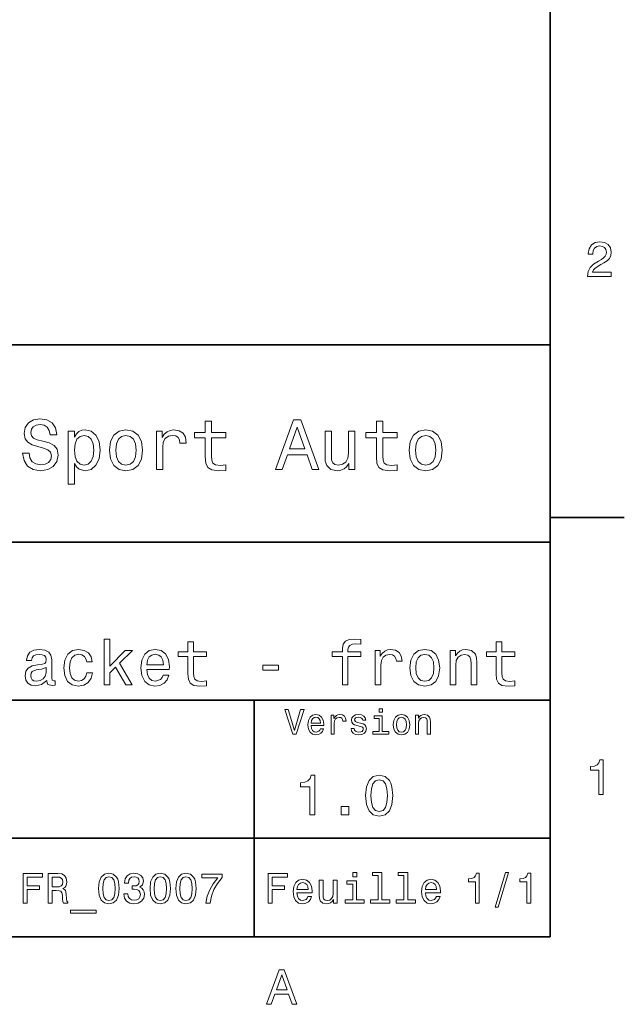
# Model space of a CAD drawing. Extents: x 0 to 297, y 0 to 210.
# Tile 8 of 9: x 233 to 294, y 3 to 103. Entities that reach past the tile are written whole.
import ezdxf

# ---------------------------------------------------------------- set-up
doc = ezdxf.new("R2010")
doc.units = 0

msp = doc.modelspace()

# ---------------------------------------------------------------- linework, layer by layer
at = {"color": 7, "lineweight": 35}
for p, q in [((287, 10), (287, 200)), ((97, 70), (287, 70)), ((287, 70), (287, 10)), ((162, 50), (287, 50)), ((162, 34), (287, 34)), ((257, 10), (257, 34)), ((162, 20), (287, 20)), ((10, 10), (287, 10)), ((97, 10), (287, 10))]:
    msp.add_line(p, q, dxfattribs=at)
at = {"color": 7, "lineweight": 35, "ltscale": 0.1875}
msp.add_line((287, 52.5), (294.5, 52.5), dxfattribs=at)
at = {"color": 7, "lineweight": 13}
for points in [[(290.76947, 76.916786), (293.175079, 76.916786), (293.175079, 77.350502), (291.273773, 77.350502), (291.3797, 77.587532), (291.561249, 77.784218), (292.121033, 78.142288), (292.418579, 78.293587), (292.751434, 78.510445), (292.988464, 78.762604), (293.124634, 79.060158), (293.175079, 79.398056), (293.089355, 79.821686), (292.852325, 80.154541), (292.489197, 80.366356), (292.020172, 80.442001), (291.536041, 80.35627), (291.167877, 80.119232), (290.930847, 79.740997), (290.850159, 79.241714), (290.850159, 79.171112), (291.309082, 79.171112), (291.309082, 79.211456), (291.354462, 79.554398), (291.490631, 79.806557), (291.707489, 79.967941), (291.994965, 80.023415), (292.287476, 79.972984), (292.504333, 79.846901), (292.645538, 79.650215), (292.695984, 79.403099), (292.660675, 79.171112), (292.56485, 78.974426), (292.403473, 78.802956), (292.181549, 78.651657), (291.884003, 78.490273), (291.389771, 78.177589), (291.041779, 77.844742), (290.835022, 77.441284), (290.76947, 76.931915)], [(234.20462, 59.030979), (233.548996, 59.030979), (233.693085, 58.267288), (234.053314, 57.70533), (234.608078, 57.366714), (235.357361, 57.244236), (236.099426, 57.359509), (236.654175, 57.67651), (237.007202, 58.17363), (237.136902, 58.82925), (237.028824, 59.420029), (236.726227, 59.801872), (236.236313, 60.054031), (235.580704, 60.241352), (235.018738, 60.378242), (234.651306, 60.536743), (234.442368, 60.767288), (234.377533, 61.127522), (234.442368, 61.451729), (234.629684, 61.696686), (234.917877, 61.862389), (235.314133, 61.920029), (235.71759, 61.84798), (236.034592, 61.653458), (236.24353, 61.32925), (236.344391, 60.889767), (237, 60.889767), (237, 60.904179), (236.884735, 61.581409), (236.546112, 62.085732), (236.01297, 62.402737), (235.292511, 62.510807), (234.644104, 62.402737), (234.139771, 62.100143), (233.815567, 61.631844), (233.700287, 61.026657), (233.793961, 60.486309), (234.067734, 60.118874), (234.5, 59.873917), (235.09079, 59.6866), (235.674362, 59.520893), (236.113831, 59.362389), (236.380402, 59.131844), (236.47406, 58.757202), (236.387619, 58.375359), (236.164276, 58.087173), (235.825653, 57.907059), (235.386169, 57.849422), (234.896255, 57.928673), (234.521622, 58.159222), (234.283875, 58.533859)], [(252.05043, 60.579971), (252.05043, 58.64193), (252.093658, 58.015129), (252.29538, 57.582851), (252.698853, 57.330688), (253.383286, 57.244236), (254.132568, 57.280258), (254.132568, 57.827808), (253.585022, 57.78458), (253.087891, 57.842216), (252.82132, 58.022331), (252.706055, 58.324928), (252.684448, 58.75), (252.684448, 60.579971), (254.132568, 60.579971), (254.132568, 61.120316), (252.684448, 61.120316), (252.684448, 62.251438), (252.05043, 62.251438), (252.05043, 61.120316), (250.955322, 61.120316), (250.955322, 60.579971)], [(259.175781, 57.381123), (259.838623, 57.381123), (260.364563, 58.850864), (262.360229, 58.850864), (262.886169, 57.381123), (263.563416, 57.381123), (261.733429, 62.388329), (260.998566, 62.388329)], [(269.399109, 60.579971), (269.399109, 58.64193), (269.442352, 58.015129), (269.644073, 57.582851), (270.047546, 57.330688), (270.731995, 57.244236), (271.481262, 57.280258), (271.481262, 57.827808), (270.933716, 57.78458), (270.436584, 57.842216), (270.170013, 58.022331), (270.054749, 58.324928), (270.033142, 58.75), (270.033142, 60.579971), (271.481262, 60.579971), (271.481262, 61.120316), (270.033142, 61.120316), (270.033142, 62.251438), (269.399109, 62.251438), (269.399109, 61.120316), (268.304016, 61.120316), (268.304016, 60.579971)], [(238.786743, 60.652016), (238.786743, 61.25), (238.15274, 61.25), (238.15274, 55.882565), (238.786743, 55.882565), (238.786743, 57.971901), (239.010101, 57.633286), (239.262253, 57.409943), (239.896271, 57.244236), (240.50145, 57.381123), (240.976959, 57.791786), (241.286743, 58.440201), (241.402023, 59.319164), (241.286743, 60.190922), (240.976959, 60.839336), (240.50145, 61.242794), (239.896271, 61.386887), (239.550446, 61.343658), (239.255051, 61.206772), (239.002899, 60.976223)], [(242.338623, 59.311958), (242.453888, 58.432995), (242.785309, 57.78458), (243.311249, 57.381123), (244.017303, 57.244236), (244.716141, 57.381123), (245.242081, 57.777374), (245.573486, 58.425793), (245.695969, 59.311958), (245.573486, 60.190922), (245.242081, 60.846542), (244.716141, 61.242794), (244.017303, 61.386887), (243.311249, 61.242794), (242.785309, 60.839336), (242.453888, 60.190922)], [(247.100861, 57.381123), (247.734863, 57.381123), (247.734863, 59.592937), (247.799713, 60.12608), (247.994232, 60.507923), (248.311249, 60.738472), (248.736313, 60.817722), (249.053314, 60.767288), (249.291077, 60.623199), (249.435165, 60.378242), (249.485596, 60.046829), (250.126801, 60.046829), (250.040344, 60.630402), (249.802597, 61.048271), (249.406342, 61.30043), (248.865997, 61.386887), (248.498566, 61.32925), (248.181549, 61.185158), (247.900574, 60.940201), (247.677246, 60.608788), (247.677246, 61.25), (247.100861, 61.25)], [(260.595093, 59.463257), (261.365997, 61.667866), (262.136902, 59.463257)], [(267.194519, 61.25), (266.560516, 61.25), (266.560516, 59.016571), (266.488464, 58.497837), (266.279541, 58.123196), (265.955322, 57.892651), (265.530243, 57.820602), (265.19165, 57.878242), (264.975494, 58.051151), (264.853027, 58.346542), (264.824219, 58.764408), (264.824219, 61.25), (264.190186, 61.25), (264.190186, 58.706772), (264.211792, 58.195244), (264.348694, 57.770172), (264.766571, 57.381123), (265.436584, 57.244236), (265.796814, 57.294666), (266.106628, 57.424351), (266.373199, 57.647694), (266.589325, 57.971901), (266.589325, 57.381123), (267.194519, 57.381123)], [(272.698853, 59.311958), (272.814117, 58.432995), (273.145508, 57.78458), (273.671448, 57.381123), (274.377502, 57.244236), (275.076355, 57.381123), (275.602295, 57.777374), (275.933716, 58.425793), (276.056183, 59.311958), (275.933716, 60.190922), (275.602295, 60.846542), (275.076355, 61.242794), (274.377502, 61.386887), (273.671448, 61.242794), (273.145508, 60.839336), (272.814117, 60.190922)], [(239.788193, 57.8134), (239.363129, 57.907059), (239.053314, 58.195244), (238.858795, 58.663544), (238.793945, 59.319164), (238.858795, 59.967579), (239.053314, 60.435879), (239.363129, 60.716858), (239.788193, 60.817722), (240.177246, 60.716858), (240.48703, 60.428673), (240.681564, 59.960373), (240.753601, 59.319164), (240.681564, 58.67075), (240.48703, 58.195244), (240.177246, 57.907059)], [(242.98703, 59.319164), (243.05188, 59.967579), (243.253601, 60.435879), (243.57782, 60.72406), (244.017303, 60.824928), (244.449585, 60.72406), (244.773773, 60.443081), (244.97551, 59.967579), (245.047546, 59.319164), (244.97551, 58.663544), (244.773773, 58.188038), (244.449585, 57.899853), (244.017303, 57.806194), (243.57782, 57.899853), (243.253601, 58.188038), (243.05188, 58.663544)], [(273.34726, 59.319164), (273.412109, 59.967579), (273.613831, 60.435879), (273.938019, 60.72406), (274.377502, 60.824928), (274.809784, 60.72406), (275.134003, 60.443081), (275.335724, 59.967579), (275.407776, 59.319164), (275.335724, 58.663544), (275.134003, 58.188038), (274.809784, 57.899853), (274.377502, 57.806194), (273.938019, 57.899853), (273.613831, 58.188038), (273.412109, 58.663544)], [(241.801147, 35.530258), (242.371765, 35.530258), (242.371765, 36.755764), (242.968307, 37.332851), (243.992798, 35.530258), (244.634735, 35.530258), (243.357361, 37.728386), (244.667145, 39.012245), (243.947418, 39.012245), (242.371765, 37.443081), (242.371765, 40.185879), (241.801147, 40.185879)], [(250.295395, 38.409222), (250.295395, 36.664986), (250.33429, 36.100864), (250.515854, 35.711815), (250.878967, 35.484871), (251.494965, 35.407059), (252.169312, 35.43948), (252.169312, 35.932274), (251.676514, 35.893372), (251.229111, 35.945244), (250.989197, 36.107349), (250.885452, 36.379681), (250.865997, 36.762245), (250.865997, 38.409222), (252.169312, 38.409222), (252.169312, 38.895531), (250.865997, 38.895531), (250.865997, 39.913544), (250.295395, 39.913544), (250.295395, 38.895531), (249.309799, 38.895531), (249.309799, 38.409222)], [(265.93515, 38.409222), (265.93515, 35.530258), (266.505768, 35.530258), (266.505768, 38.409222), (267.802612, 38.409222), (267.802612, 38.895531), (266.505768, 38.895531), (266.505768, 39.109509), (266.551147, 39.368874), (266.700287, 39.543945), (266.953186, 39.647694), (267.316284, 39.6866), (267.802612, 39.66066), (267.802612, 40.153458), (267.186584, 40.185879), (266.628967, 40.127522), (266.239929, 39.95245), (266.00647, 39.647694), (265.93515, 39.213257), (265.93515, 38.895531), (264.891205, 38.895531), (264.891205, 38.409222)], [(281.523071, 38.409222), (281.523071, 36.664986), (281.561951, 36.100864), (281.74353, 35.711815), (282.106628, 35.484871), (282.722626, 35.407059), (283.396973, 35.43948), (283.396973, 35.932274), (282.904175, 35.893372), (282.456787, 35.945244), (282.216858, 36.107349), (282.113098, 36.379681), (282.093658, 36.762245), (282.093658, 38.409222), (283.396973, 38.409222), (283.396973, 38.895531), (282.093658, 38.895531), (282.093658, 39.913544), (281.523071, 39.913544), (281.523071, 38.895531), (280.537476, 38.895531), (280.537476, 38.409222)], [(235.984879, 35.98415), (235.984879, 35.964695), (236.017303, 35.744236), (236.114563, 35.588615), (236.523071, 35.465416), (236.84079, 35.517288), (236.84079, 35.958214), (236.70462, 35.938759), (236.523071, 36.023052), (236.490631, 36.282421), (236.490631, 38.085014), (236.412842, 38.545387), (236.185883, 38.869595), (235.790344, 39.064121), (235.232712, 39.135445), (234.688049, 39.057636), (234.286026, 38.837173), (234.033142, 38.493515), (233.948853, 38.039623), (233.948853, 38.000721), (234.461105, 38.000721), (234.5065, 38.273052), (234.649139, 38.467579), (234.882568, 38.584293), (235.213257, 38.629681), (235.530975, 38.59726), (235.757935, 38.5), (235.894104, 38.331409), (235.939484, 38.09798), (235.913544, 37.825645), (235.809814, 37.68948), (235.550446, 37.624638), (235.064117, 37.572765), (234.5065, 37.456051), (234.110962, 37.248558), (233.877533, 36.924351), (233.806213, 36.444523), (233.871033, 36.016571), (234.072052, 35.698845), (234.396271, 35.497837), (234.843658, 35.426514), (235.446686, 35.562679)], [(240.037476, 37.858067), (240.601593, 37.858067), (240.484879, 38.376801), (240.206055, 38.785301), (239.771622, 39.038185), (239.207489, 39.135445), (238.585022, 39.005764), (238.111679, 38.642651), (237.813416, 38.052593), (237.709656, 37.261528), (237.806915, 36.476944), (238.098709, 35.893372), (238.559082, 35.530258), (239.188049, 35.407059), (239.745682, 35.504322), (240.180115, 35.776657), (240.478394, 36.204609), (240.608078, 36.775215), (240.063416, 36.775215), (239.966141, 36.412102), (239.784592, 36.139767), (239.525223, 35.97118), (239.207489, 35.919308), (238.811966, 36.003601), (238.526672, 36.262966), (238.351593, 36.684437), (238.293243, 37.280979), (238.351593, 37.864552), (238.533142, 38.286022), (238.824936, 38.545387), (239.207489, 38.636166), (239.544678, 38.577808), (239.797546, 38.428673), (239.966141, 38.182274)], [(246.126083, 37.105907), (248.408508, 37.105907), (248.414993, 37.371758), (248.311249, 38.117435), (248.02594, 38.675072), (247.572052, 39.012245), (246.969025, 39.135445), (246.378967, 39.005764), (245.925079, 38.642651), (245.633301, 38.052593), (245.529541, 37.274494), (245.626801, 36.476944), (245.918594, 35.893372), (246.365997, 35.530258), (246.94957, 35.407059), (247.455338, 35.491352), (247.870331, 35.711815), (248.175079, 36.061958), (248.350159, 36.528816), (247.786026, 36.528816), (247.669312, 36.269451), (247.500732, 36.074928), (247.020905, 35.919308), (246.651306, 35.990631), (246.372482, 36.217579), (246.190918, 36.587173), (246.126083, 37.086452)], [(269.261536, 35.530258), (269.832123, 35.530258), (269.832123, 37.520893), (269.890503, 38.000721), (270.065552, 38.344379), (270.350861, 38.551872), (270.733429, 38.623199), (271.018738, 38.577808), (271.232727, 38.448124), (271.362396, 38.227665), (271.407776, 37.929394), (271.984863, 37.929394), (271.907043, 38.454609), (271.693085, 38.830692), (271.336456, 39.057636), (270.850159, 39.135445), (270.51947, 39.083572), (270.234161, 38.953888), (269.981262, 38.733429), (269.780273, 38.435158), (269.780273, 39.012245), (269.261536, 39.012245)], [(272.78241, 37.268009), (272.886169, 36.476944), (273.184448, 35.893372), (273.657776, 35.530258), (274.293213, 35.407059), (274.92218, 35.530258), (275.395538, 35.886887), (275.693787, 36.470459), (275.804047, 37.268009), (275.693787, 38.059078), (275.395538, 38.649136), (274.92218, 39.005764), (274.293213, 39.135445), (273.657776, 39.005764), (273.184448, 38.642651), (272.886169, 38.059078)], [(276.854462, 35.530258), (277.425079, 35.530258), (277.425079, 37.540344), (277.483429, 38.000721), (277.671478, 38.337894), (277.963257, 38.545387), (278.352295, 38.623199), (278.663544, 38.558357), (278.858063, 38.383286), (278.955322, 38.091499), (278.987762, 37.70245), (278.987762, 35.530258), (279.55835, 35.530258), (279.55835, 37.819164), (279.53241, 38.279537), (279.41571, 38.662102), (279.033142, 39.012245), (278.436584, 39.135445), (278.105896, 39.090057), (277.827087, 38.966858), (277.587158, 38.759365), (277.399139, 38.480545), (277.399139, 39.012245), (276.854462, 39.012245)], [(246.126083, 37.585735), (246.197418, 38.033138), (246.372482, 38.363831), (246.638336, 38.564842), (246.98848, 38.636166), (247.332138, 38.564842), (247.597992, 38.363831), (247.760101, 38.033138), (247.818451, 37.585735)], [(273.365997, 37.274494), (273.424347, 37.858067), (273.605896, 38.279537), (273.897705, 38.538902), (274.293213, 38.629681), (274.682281, 38.538902), (274.97406, 38.286022), (275.155609, 37.858067), (275.220459, 37.274494), (275.155609, 36.684437), (274.97406, 36.256481), (274.682281, 35.997116), (274.293213, 35.912823), (273.897705, 35.997116), (273.605896, 36.256481), (273.424347, 36.684437)], [(235.920044, 36.749279), (235.842224, 36.412102), (235.634735, 36.152737), (235.323486, 35.98415), (234.940918, 35.925793), (234.694534, 35.958214), (234.51947, 36.061958), (234.409225, 36.243515), (234.376801, 36.496395), (234.40274, 36.723343), (234.5065, 36.885445), (234.921478, 37.067001), (235.446686, 37.14481), (235.920044, 37.30043)], [(257.894806, 37.015129), (259.463989, 37.015129), (259.463989, 37.527378), (257.894806, 37.527378)], [(261.71109, 33.03458), (261.08429, 30.905619), (260.439484, 33.03458), (260.09726, 33.03458), (260.904175, 30.530979), (261.264404, 30.530979), (262.053314, 33.03458)], [(269.992798, 33.117435), (269.657776, 33.117435), (269.657776, 32.757202), (269.992798, 32.757202)], [(262.784576, 31.40634), (264.052582, 31.40634), (264.056183, 31.554033), (263.998566, 31.9683), (263.840057, 32.278099), (263.587891, 32.465416), (263.252869, 32.533859), (262.925079, 32.461815), (262.672913, 32.260086), (262.510803, 31.932276), (262.453156, 31.5), (262.507202, 31.056915), (262.669312, 30.732708), (262.917877, 30.530979), (263.242065, 30.462536), (263.523041, 30.509365), (263.753601, 30.631844), (263.922913, 30.826368), (264.020172, 31.085733), (263.706787, 31.085733), (263.641937, 30.941643), (263.548279, 30.833572), (263.281708, 30.747118), (263.076355, 30.786743), (262.921478, 30.912823), (262.820618, 31.118155), (262.784576, 31.395533)], [(262.784576, 31.672911), (262.824219, 31.921469), (262.921478, 32.105186), (263.069153, 32.216858), (263.263702, 32.256485), (263.45462, 32.216858), (263.602295, 32.105186), (263.692352, 31.921469), (263.724792, 31.672911)], [(264.794678, 30.530979), (265.111664, 30.530979), (265.111664, 31.636887), (265.144104, 31.903458), (265.241364, 32.094379), (265.399841, 32.209652), (265.612396, 32.249279), (265.770905, 32.224064), (265.889771, 32.152016), (265.961823, 32.029537), (265.98703, 31.863832), (266.307648, 31.863832), (266.264404, 32.155621), (266.145538, 32.364552), (265.947418, 32.490635), (265.677246, 32.533859), (265.49353, 32.505043), (265.335022, 32.432995), (265.194519, 32.310516), (265.082855, 32.144814), (265.082855, 32.465416), (264.794678, 32.465416)], [(267.791779, 31.658501), (267.485596, 31.730547), (267.258636, 31.8134), (267.182983, 31.982708), (267.20462, 32.101585), (267.280273, 32.188038), (267.40274, 32.242073), (267.579254, 32.263687), (267.748566, 32.242073), (267.881836, 32.177231), (267.968292, 32.079971), (268.004333, 31.950287), (268.314117, 31.950287), (268.314117, 31.957493), (268.260101, 32.191643), (268.112396, 32.375359), (267.881836, 32.490635), (267.579254, 32.533859), (267.273041, 32.490635), (267.049713, 32.371758), (266.90921, 32.195244), (266.865997, 31.971901), (266.898407, 31.755764), (266.999268, 31.604465), (267.164978, 31.496397), (267.406342, 31.420748), (267.759369, 31.334293), (267.975494, 31.244236), (268.033142, 31.17219), (268.054749, 31.064121), (268.022339, 30.930836), (267.935883, 30.829971), (267.79538, 30.765129), (267.608063, 30.743515), (267.409943, 30.765129), (267.265839, 30.840778), (267.168579, 30.963255), (267.128967, 31.132565), (266.822754, 31.132565), (266.873199, 30.844379), (267.020905, 30.635447), (267.255035, 30.509365), (267.579254, 30.462536), (267.917877, 30.509365), (268.166412, 30.635447), (268.317719, 30.837175), (268.371765, 31.100143), (268.332123, 31.327089), (268.220459, 31.481987), (268.036743, 31.582851)], [(269.981995, 30.79755), (269.981995, 32.400574), (269.167877, 32.400574), (269.167877, 32.130402), (269.664978, 32.130402), (269.664978, 30.79755), (269.016571, 30.79755), (269.016571, 30.530979), (270.637604, 30.530979), (270.637604, 30.79755)], [(271.087891, 31.496397), (271.145538, 31.056915), (271.311249, 30.732708), (271.574219, 30.530979), (271.927246, 30.462536), (272.276672, 30.530979), (272.539612, 30.729107), (272.705322, 31.053314), (272.766571, 31.496397), (272.705322, 31.935879), (272.539612, 32.263687), (272.276672, 32.461815), (271.927246, 32.533859), (271.574219, 32.461815), (271.311249, 32.260086), (271.145538, 31.935879)], [(271.412109, 31.5), (271.444519, 31.824207), (271.54538, 32.058357), (271.707489, 32.20245), (271.927246, 32.25288), (272.143372, 32.20245), (272.305481, 32.061958), (272.406342, 31.824207), (272.442352, 31.5), (272.406342, 31.17219), (272.305481, 30.934437), (272.143372, 30.790344), (271.927246, 30.743515), (271.707489, 30.790344), (271.54538, 30.934437), (271.444519, 31.17219)], [(273.350159, 30.530979), (273.667145, 30.530979), (273.667145, 31.647694), (273.699554, 31.903458), (273.804047, 32.090778), (273.966125, 32.206051), (274.182281, 32.249279), (274.355194, 32.213257), (274.463257, 32.115993), (274.517303, 31.95389), (274.535309, 31.737751), (274.535309, 30.530979), (274.852295, 30.530979), (274.852295, 31.802593), (274.837891, 32.058357), (274.773041, 32.270893), (274.560516, 32.465416), (274.229095, 32.533859), (274.04538, 32.508644), (273.890503, 32.440201), (273.757202, 32.324928), (273.65274, 32.170029), (273.65274, 32.465416), (273.350159, 32.465416)], [(291.909241, 24.416786), (292.368164, 24.416786), (292.368164, 27.942001), (292.025208, 27.942001), (291.934448, 27.634365), (291.752899, 27.427593), (291.475525, 27.306557), (291.092224, 27.266211), (291.092224, 26.90814), (291.909241, 26.90814)], [(262.631134, 22.360231), (263.155609, 22.360231), (263.155609, 26.38905), (262.763702, 26.38905), (262.659943, 26.037464), (262.452454, 25.801153), (262.135437, 25.662825), (261.697418, 25.616714), (261.697418, 25.207493), (262.631134, 25.207493)], [(268.285309, 24.314121), (268.371765, 23.409224), (268.642639, 22.763689), (269.074921, 22.371759), (269.674347, 22.244957), (270.268005, 22.371759), (270.700287, 22.763689), (270.965424, 23.409224), (271.057648, 24.314121), (270.965424, 25.213257), (270.855896, 25.570606), (270.700287, 25.864553), (270.268005, 26.256485), (269.674347, 26.38905), (269.074921, 26.256485), (268.642639, 25.858791), (268.371765, 25.213257)], [(268.838623, 24.314121), (268.884735, 25.011528), (269.028809, 25.51297), (269.288177, 25.806917), (269.674347, 25.910664), (270.054749, 25.806917), (270.314117, 25.51297), (270.458221, 25.011528), (270.504333, 24.314121), (270.458221, 23.610952), (270.314117, 23.10951), (270.054749, 22.815563), (269.674347, 22.717581), (269.288177, 22.815563), (269.028809, 23.10951), (268.884735, 23.610952)], [(265.806915, 22.360231), (266.602295, 22.360231), (266.602295, 23.219021), (265.806915, 23.219021)], [(233.596527, 13.428675), (233.99855, 13.428675), (233.99855, 14.807637), (235.260803, 14.807637), (235.260803, 15.166427), (233.99855, 15.166427), (233.99855, 16.065563), (235.55043, 16.065563), (235.55043, 16.428675), (233.596527, 16.428675)], [(236.121033, 13.428675), (236.523041, 13.428675), (236.523041, 14.695246), (236.933716, 14.695246), (237.236298, 14.682277), (237.426514, 14.621758), (237.530258, 14.479107), (237.573486, 14.224064), (237.595093, 13.835014), (237.621033, 13.579971), (237.672897, 13.428675), (238.126801, 13.428675), (238.126801, 13.510807), (238.027374, 13.631845), (237.992783, 13.856628), (237.962524, 14.340778), (237.889038, 14.699568), (237.789612, 14.81196), (237.634003, 14.894093), (237.806915, 15.002162), (237.927948, 15.153459), (238.005753, 15.34366), (238.031693, 15.572767), (237.971176, 15.93588), (237.798264, 16.208214), (237.512955, 16.372478), (237.123917, 16.428675), (236.121033, 16.428675)], [(237.01152, 16.061239), (237.275208, 16.035303), (237.46109, 15.953171), (237.577805, 15.801874), (237.616714, 15.564121), (237.573486, 15.313401), (237.456772, 15.162104), (237.257919, 15.084294), (236.98558, 15.06268), (236.523041, 15.06268), (236.523041, 16.061239)], [(241.247833, 14.894093), (241.312668, 14.215418), (241.515839, 13.731268), (241.840057, 13.43732), (242.289612, 13.342219), (242.734863, 13.43732), (243.059067, 13.731268), (243.257919, 14.215418), (243.327087, 14.894093), (243.257919, 15.568444), (243.175781, 15.836456), (243.059067, 16.056917), (242.734863, 16.350864), (242.289612, 16.450289), (241.840057, 16.350864), (241.515839, 16.052593), (241.312668, 15.568444)], [(241.662811, 14.894093), (241.697403, 15.417148), (241.805466, 15.793228), (242, 16.013689), (242.289612, 16.091499), (242.574921, 16.013689), (242.76944, 15.793228), (242.877518, 15.417148), (242.912094, 14.894093), (242.877518, 14.366715), (242.76944, 13.990634), (242.574921, 13.770173), (242.289612, 13.696686), (242, 13.770173), (241.805466, 13.990634), (241.697403, 14.366715)], [(243.802582, 14.371037), (243.802582, 14.340778), (243.87175, 13.925793), (244.074921, 13.614553), (244.394806, 13.415707), (244.818436, 13.342219), (245.268005, 13.415707), (245.605179, 13.605908), (245.82132, 13.908502), (245.899124, 14.297551), (245.864548, 14.552594), (245.76944, 14.760087), (245.613831, 14.92003), (245.406342, 15.036744), (245.687317, 15.270173), (245.786743, 15.641932), (245.721893, 15.979107), (245.536011, 16.23415), (245.233429, 16.394093), (244.818436, 16.450289), (244.429382, 16.381124), (244.131119, 16.190922), (243.9366, 15.888329), (243.87175, 15.486312), (243.87175, 15.456053), (244.25647, 15.456053), (244.291061, 15.73271), (244.403458, 15.931557), (244.585007, 16.052593), (244.840057, 16.095821), (245.064835, 16.061239), (245.229095, 15.970462), (245.328522, 15.823487), (245.367432, 15.62464), (245.328522, 15.412825), (245.224777, 15.270173), (245.043228, 15.183718), (244.796829, 15.157782), (244.628235, 15.162104), (244.628235, 14.820605), (244.840057, 14.829251), (245.112381, 14.790346), (245.315552, 14.6866), (245.4366, 14.518012), (245.479828, 14.297551), (245.432266, 14.04683), (245.306915, 13.860951), (245.108063, 13.744237), (244.844376, 13.705332), (244.572037, 13.748559), (244.373199, 13.878242), (244.247833, 14.085735), (244.200287, 14.371037)], [(246.452438, 14.894093), (246.517288, 14.215418), (246.720459, 13.731268), (247.044662, 13.43732), (247.494232, 13.342219), (247.939468, 13.43732), (248.263687, 13.731268), (248.462524, 14.215418), (248.531693, 14.894093), (248.462524, 15.568444), (248.380402, 15.836456), (248.263687, 16.056917), (247.939468, 16.350864), (247.494232, 16.450289), (247.044662, 16.350864), (246.720459, 16.052593), (246.517288, 15.568444)], [(246.867432, 14.894093), (246.902008, 15.417148), (247.010086, 15.793228), (247.204605, 16.013689), (247.494232, 16.091499), (247.779526, 16.013689), (247.97406, 15.793228), (248.082123, 15.417148), (248.116714, 14.894093), (248.082123, 14.366715), (247.97406, 13.990634), (247.779526, 13.770173), (247.494232, 13.696686), (247.204605, 13.770173), (247.010086, 13.990634), (246.902008, 14.366715)], [(249.054749, 14.894093), (249.119583, 14.215418), (249.322754, 13.731268), (249.646973, 13.43732), (250.096527, 13.342219), (250.541779, 13.43732), (250.865982, 13.731268), (251.064835, 14.215418), (251.134003, 14.894093), (251.064835, 15.568444), (250.982697, 15.836456), (250.865982, 16.056917), (250.541779, 16.350864), (250.096527, 16.450289), (249.646973, 16.350864), (249.322754, 16.052593), (249.119583, 15.568444)], [(249.469727, 14.894093), (249.504318, 15.417148), (249.612381, 15.793228), (249.806915, 16.013689), (250.096527, 16.091499), (250.381836, 16.013689), (250.576355, 15.793228), (250.684433, 15.417148), (250.719009, 14.894093), (250.684433, 14.366715), (250.576355, 13.990634), (250.381836, 13.770173), (250.096527, 13.696686), (249.806915, 13.770173), (249.612381, 13.990634), (249.504318, 14.366715)], [(252.097977, 13.428675), (252.534576, 13.428675), (252.677231, 14.141932), (252.927948, 14.807637), (253.28241, 15.425793), (253.744949, 16.005043), (253.744949, 16.363834), (251.687317, 16.363834), (251.687317, 15.970462), (253.329971, 15.970462), (252.854462, 15.386889), (252.495667, 14.777378), (252.244949, 14.128963)], [(258.414978, 13.428675), (258.817017, 13.428675), (258.817017, 14.807637), (260.079254, 14.807637), (260.079254, 15.166427), (258.817017, 15.166427), (258.817017, 16.065563), (260.368866, 16.065563), (260.368866, 16.428675), (258.414978, 16.428675)], [(267.389038, 16.532421), (266.98703, 16.532421), (266.98703, 16.100145), (267.389038, 16.100145)], [(269.572052, 16.212536), (269.572052, 13.748559), (268.789612, 13.748559), (268.789612, 13.428675), (270.73056, 13.428675), (270.73056, 13.748559), (269.952454, 13.748559), (269.952454, 16.532421), (268.975494, 16.532421), (268.975494, 16.212536)], [(272.174347, 16.212536), (272.174347, 13.748559), (271.391937, 13.748559), (271.391937, 13.428675), (273.332855, 13.428675), (273.332855, 13.748559), (272.554749, 13.748559), (272.554749, 16.532421), (271.57782, 16.532421), (271.57782, 16.212536)], [(279.416443, 13.428675), (279.809814, 13.428675), (279.809814, 16.450289), (279.515839, 16.450289), (279.438049, 16.1866), (279.28241, 16.009367), (279.044678, 15.905621), (278.716125, 15.871038), (278.716125, 15.564121), (279.416443, 15.564121)], [(281.42218, 13.026657), (281.720459, 13.026657), (282.766571, 16.510807), (282.463989, 16.510807)], [(284.621033, 13.428675), (285.014404, 13.428675), (285.014404, 16.450289), (284.720459, 16.450289), (284.642639, 16.1866), (284.48703, 16.009367), (284.249268, 15.905621), (283.920746, 15.871038), (283.920746, 15.564121), (284.621033, 15.564121)], [(261.341492, 14.479107), (262.863098, 14.479107), (262.867432, 14.656341), (262.798279, 15.153459), (262.608063, 15.525217), (262.305481, 15.75), (261.903473, 15.832133), (261.510101, 15.745678), (261.207489, 15.503603), (261.01297, 15.110231), (260.943817, 14.591499), (261.008636, 14.059798), (261.203156, 13.67075), (261.501434, 13.428675), (261.890503, 13.346542), (262.227661, 13.402739), (262.504333, 13.549712), (262.707489, 13.783141), (262.824219, 14.09438), (262.44812, 14.09438), (262.370331, 13.92147), (262.257935, 13.791787), (261.938049, 13.688041), (261.69165, 13.735591), (261.505768, 13.886888), (261.384735, 14.133286), (261.341492, 14.466139)], [(261.341492, 14.798992), (261.389038, 15.097262), (261.505768, 15.317724), (261.682983, 15.45173), (261.916412, 15.49928), (262.145538, 15.45173), (262.322754, 15.317724), (262.430847, 15.097262), (262.469727, 14.798992)], [(265.400574, 15.75), (265.020172, 15.75), (265.020172, 14.409943), (264.976959, 14.098703), (264.851593, 13.873919), (264.657074, 13.735591), (264.402008, 13.692364), (264.198853, 13.726946), (264.069153, 13.830692), (263.995667, 14.007925), (263.978394, 14.258646), (263.978394, 15.75), (263.597992, 15.75), (263.597992, 14.224064), (263.610962, 13.917148), (263.693085, 13.662104), (263.943817, 13.428675), (264.345825, 13.346542), (264.561951, 13.376801), (264.747833, 13.454611), (264.907776, 13.588617), (265.037476, 13.783141), (265.037476, 13.428675), (265.400574, 13.428675)], [(267.376068, 13.748559), (267.376068, 15.672191), (266.399139, 15.672191), (266.399139, 15.347983), (266.995667, 15.347983), (266.995667, 13.748559), (266.21759, 13.748559), (266.21759, 13.428675), (268.162811, 13.428675), (268.162811, 13.748559)], [(274.353027, 14.479107), (275.874634, 14.479107), (275.878967, 14.656341), (275.809814, 15.153459), (275.619598, 15.525217), (275.317017, 15.75), (274.914978, 15.832133), (274.521606, 15.745678), (274.219025, 15.503603), (274.024506, 15.110231), (273.955322, 14.591499), (274.020172, 14.059798), (274.214691, 13.67075), (274.51297, 13.428675), (274.902008, 13.346542), (275.239197, 13.402739), (275.515839, 13.549712), (275.719025, 13.783141), (275.835724, 14.09438), (275.459656, 14.09438), (275.381836, 13.92147), (275.26944, 13.791787), (274.949554, 13.688041), (274.703186, 13.735591), (274.517303, 13.886888), (274.39624, 14.133286), (274.353027, 14.466139)], [(274.353027, 14.798992), (274.400574, 15.097262), (274.517303, 15.317724), (274.694519, 15.45173), (274.927948, 15.49928), (275.157074, 15.45173), (275.33429, 15.317724), (275.442352, 15.097262), (275.481262, 14.798992)], [(238.386154, 12.711096), (238.386154, 12.408502), (240.988464, 12.408502), (240.988464, 12.711096)], [(258.266846, 3.166787), (258.730835, 3.166787), (259.098999, 4.195605), (260.495972, 4.195605), (260.864105, 3.166787), (261.338165, 3.166787), (260.05719, 6.67183), (259.542786, 6.67183)], [(259.260376, 4.624279), (259.799988, 6.167507), (260.33963, 4.624279)]]:
    msp.add_lwpolyline(points, close=True, dxfattribs=at)

doc.saveas('drawing.dxf')
